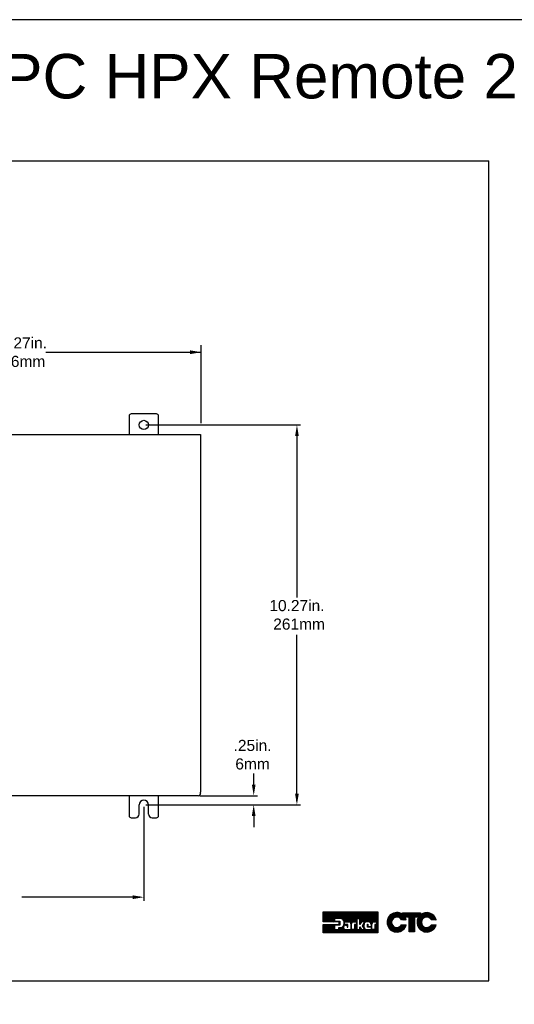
# Model space of a CAD drawing. Extents: x 183.7 to 238, y -64.4 to 9.5.
# Tile 14 of 18: x 197.5 to 210.8, y -17.1 to 9.5. Entities that reach past the tile are written whole.
import ezdxf

# ---------------------------------------------------------------- set-up
doc = ezdxf.new("R2010")
doc.units = 0
doc.header["$LTSCALE"] = 1.87
doc.header["$MEASUREMENT"] = 0
doc.layers.get('0').update_dxf_attribs({"linetype": 'CONTINUOUS'})
for name, color, linetype in [('dim', 5, 'CONTINUOUS'), ('prod', 6, 'CONTINUOUS'), ('UNIT', 7, 'CONTINUOUS')]:
    doc.layers.add(name, color=color, linetype=linetype)
doc.styles.add('Arial', font='ARIAL.TTF', dxfattribs={"height": 0.3})

msp = doc.modelspace()

# ---------------------------------------------------------------- linework, layer by layer
at = {"linetype": 'Continuous'}
for p, q in [((184.489, 5.718), (210.157, 5.718)), ((210.157, -16.442), (210.157, 5.718)), ((184.489, -16.442), (210.157, -16.442))]:
    msp.add_line(p, q, dxfattribs=at)
at = {"layer": 'dim', "linetype": 'Continuous'}
msp.add_line((198.181, 0.546), (202.384, 0.546), dxfattribs=at)
at = {"layer": 'dim'}
for p, q in [((202.384, -1.373), (202.384, 0.735)), ((200.881, -1.419), (205.071, -1.419)), ((204.971, -1.519), (204.971, -6.081)), ((204.971, -11.586), (204.971, -7.09)), ((203.802, -11.139), (203.802, -10.839)), ((202.349, -11.439), (203.902, -11.439)), ((200.881, -11.686), (205.071, -11.686)), ((200.881, -11.686), (203.902, -11.686)), ((200.831, -11.736), (200.831, -14.282)), ((203.802, -11.986), (203.802, -12.286)), ((200.731, -14.182), (197.531, -14.182))]:
    msp.add_line(p, q, dxfattribs=at)
at = {"layer": 'dim', "linetype": 'Continuous'}
msp.add_solid([(202.083, 0.596), (202.083, 0.496), (202.383, 0.546)], dxfattribs=at)
at = {"layer": 'dim'}
for points in [[(204.921, -1.719), (205.021, -1.719), (204.971, -1.419)], [(203.752, -11.139), (203.852, -11.139), (203.802, -11.439)], [(204.921, -11.386), (205.021, -11.386), (204.971, -11.686)], [(203.752, -11.986), (203.852, -11.986), (203.802, -11.686)], [(200.531, -14.132), (200.531, -14.232), (200.831, -14.182)]]:
    msp.add_solid(points, dxfattribs=at)
at = {"layer": 'prod', "flags": 128}
msp.add_lwpolyline([(183.703, -64.355), (237.996, -64.355), (237.996, 9.533), (183.703, 9.533)], close=True, dxfattribs=at)
at = {"layer": 'UNIT', "linetype": 'Continuous'}
for p, q in [((200.431, -1.179), (200.431, -1.674)), ((201.171, -1.119), (200.491, -1.119)), ((201.231, -1.674), (201.231, -1.179)), ((191.083, -1.674), (202.367, -1.674)), ((202.367, -1.674), (202.367, -11.33)), ((202.299, -11.439), (191.148, -11.439)), ((200.431, -11.439), (200.431, -11.974)), ((201.231, -11.974), (201.231, -11.439)), ((202.364, -11.36), (202.364, -11.346)), ((202.366, -11.368), (202.367, -11.37)), ((200.706, -11.934), (200.706, -11.686)), ((200.956, -11.934), (200.956, -11.686)), ((200.491, -12.034), (200.606, -12.034)), ((201.056, -12.034), (201.171, -12.034))]:
    msp.add_line(p, q, dxfattribs=at)
at = {"layer": 'UNIT'}
for p, q in [((205.678, -14.846), (205.945, -14.578)), ((205.678, -14.835), (205.935, -14.578)), ((205.678, -14.825), (205.925, -14.578)), ((205.678, -14.815), (205.915, -14.578)), ((205.678, -14.805), (205.905, -14.578)), ((205.678, -14.795), (205.895, -14.578)), ((205.678, -14.785), (205.885, -14.578)), ((205.678, -14.775), (205.875, -14.578)), ((205.678, -14.765), (205.865, -14.578)), ((205.678, -14.755), (205.855, -14.578)), ((205.678, -14.745), (205.845, -14.578)), ((205.678, -14.735), (205.835, -14.578)), ((205.678, -14.725), (205.825, -14.578)), ((205.678, -14.715), (205.815, -14.578)), ((205.678, -14.705), (205.805, -14.578)), ((205.678, -14.695), (205.795, -14.578)), ((205.678, -14.685), (205.785, -14.578)), ((205.678, -14.675), (205.774, -14.578)), ((205.678, -14.665), (205.764, -14.578)), ((205.678, -14.655), (205.754, -14.578)), ((205.678, -14.645), (205.744, -14.578)), ((205.678, -14.635), (205.734, -14.578)), ((205.678, -14.625), (205.724, -14.578)), ((205.678, -14.615), (205.714, -14.578)), ((205.678, -14.604), (205.704, -14.578)), ((205.678, -14.594), (205.694, -14.578)), ((205.678, -14.584), (205.684, -14.578)), ((205.678, -14.85), (205.678, -14.578)), ((205.678, -14.578), (207.16, -14.578)), ((205.683, -14.85), (205.955, -14.578)), ((205.693, -14.85), (205.965, -14.578)), ((205.703, -14.85), (205.975, -14.578)), ((205.713, -14.85), (205.985, -14.578)), ((205.723, -14.85), (205.995, -14.578)), ((205.733, -14.85), (206.005, -14.578)), ((205.743, -14.85), (206.016, -14.578)), ((205.753, -14.85), (206.026, -14.578)), ((205.763, -14.85), (206.036, -14.578)), ((205.773, -14.85), (206.046, -14.578)), ((205.783, -14.85), (206.056, -14.578)), ((205.793, -14.85), (206.066, -14.578)), ((205.803, -14.85), (206.076, -14.578)), ((205.813, -14.85), (206.086, -14.578)), ((205.823, -14.85), (206.096, -14.578)), ((205.833, -14.85), (206.106, -14.578)), ((205.843, -14.85), (206.116, -14.578)), ((205.854, -14.85), (206.126, -14.578)), ((205.864, -14.85), (206.136, -14.578)), ((205.874, -14.85), (206.146, -14.578)), ((205.884, -14.85), (206.156, -14.578)), ((205.894, -14.85), (206.166, -14.578)), ((205.995, -14.76), (206.176, -14.578)), ((206.005, -14.76), (206.186, -14.578)), ((206.015, -14.76), (206.196, -14.578)), ((206.025, -14.76), (206.206, -14.578)), ((206.035, -14.76), (206.216, -14.578)), ((206.045, -14.76), (206.226, -14.578)), ((206.055, -14.76), (206.236, -14.578)), ((206.065, -14.76), (206.247, -14.578)), ((206.075, -14.76), (206.257, -14.578)), ((206.085, -14.76), (206.267, -14.578)), ((206.095, -14.76), (206.277, -14.578)), ((206.105, -14.76), (206.287, -14.578)), ((206.115, -14.76), (206.297, -14.578)), ((206.125, -14.76), (206.307, -14.578)), ((206.135, -14.76), (206.317, -14.578)), ((206.145, -14.76), (206.327, -14.578)), ((206.154, -14.761), (206.337, -14.578)), ((206.163, -14.762), (206.347, -14.578)), ((206.172, -14.763), (206.357, -14.578)), ((206.179, -14.765), (206.367, -14.578)), ((206.186, -14.769), (206.377, -14.578)), ((206.193, -14.772), (206.387, -14.578)), ((206.2, -14.775), (206.397, -14.578)), ((206.206, -14.779), (206.407, -14.578)), ((206.211, -14.784), (206.417, -14.578)), ((206.216, -14.789), (206.427, -14.578)), ((206.222, -14.793), (206.437, -14.578)), ((206.226, -14.8), (206.447, -14.578)), ((206.23, -14.806), (206.457, -14.578)), ((206.234, -14.812), (206.467, -14.578)), ((206.237, -14.818), (206.477, -14.578)), ((206.24, -14.826), (206.488, -14.578)), ((206.242, -14.834), (206.498, -14.578)), ((206.244, -14.841), (206.508, -14.578)), ((206.247, -14.849), (206.518, -14.578)), ((206.249, -14.857), (206.528, -14.578)), ((206.265, -14.85), (206.538, -14.578)), ((206.275, -14.85), (206.548, -14.578)), ((206.285, -14.85), (206.558, -14.578)), ((206.295, -14.85), (206.568, -14.578)), ((206.305, -14.85), (206.578, -14.578)), ((206.316, -14.85), (206.588, -14.578)), ((206.326, -14.85), (206.598, -14.578)), ((206.336, -14.85), (206.608, -14.578)), ((206.346, -14.85), (206.618, -14.578)), ((206.356, -14.85), (206.628, -14.578)), ((206.366, -14.85), (206.638, -14.578)), ((206.376, -14.85), (206.648, -14.578)), ((206.384, -14.852), (206.658, -14.578)), ((206.393, -14.854), (206.668, -14.578)), ((206.4, -14.856), (206.678, -14.578)), ((206.406, -14.86), (206.688, -14.578)), ((206.412, -14.865), (206.698, -14.578)), ((206.417, -14.87), (206.708, -14.578)), ((206.421, -14.876), (206.719, -14.578)), ((206.425, -14.882), (206.729, -14.578)), ((206.428, -14.889), (206.739, -14.578)), ((206.429, -14.897), (206.749, -14.578)), ((206.482, -14.854), (206.759, -14.578)), ((206.495, -14.852), (206.769, -14.578)), ((206.594, -14.763), (206.779, -14.578)), ((206.604, -14.763), (206.789, -14.578)), ((206.614, -14.763), (206.799, -14.578)), ((206.624, -14.763), (206.809, -14.578)), ((206.634, -14.763), (206.819, -14.578)), ((206.644, -14.763), (206.829, -14.578)), ((206.654, -14.763), (206.839, -14.578)), ((206.664, -14.763), (206.849, -14.578)), ((206.675, -14.763), (206.859, -14.578)), ((206.676, -14.882), (206.98, -14.578)), ((206.676, -14.872), (206.97, -14.578)), ((206.676, -14.862), (206.96, -14.578)), ((206.676, -14.852), (206.95, -14.578)), ((206.676, -14.842), (206.939, -14.578)), ((206.676, -14.832), (206.929, -14.578)), ((206.676, -14.822), (206.919, -14.578)), ((206.676, -14.812), (206.909, -14.578)), ((206.676, -14.802), (206.899, -14.578)), ((206.676, -14.792), (206.889, -14.578)), ((206.676, -14.781), (206.879, -14.578)), ((206.676, -14.771), (206.869, -14.578)), ((206.717, -14.85), (206.99, -14.578)), ((206.727, -14.85), (207, -14.578)), ((206.737, -14.85), (207.01, -14.578)), ((206.747, -14.85), (207.02, -14.578)), ((206.757, -14.85), (207.03, -14.578)), ((206.767, -14.85), (207.04, -14.578)), ((206.777, -14.85), (207.05, -14.578)), ((206.778, -14.89), (207.09, -14.578)), ((206.788, -14.85), (207.06, -14.578)), ((206.794, -14.864), (207.08, -14.578)), ((206.798, -14.85), (207.07, -14.578)), ((206.821, -14.857), (207.1, -14.578)), ((206.836, -14.852), (207.11, -14.578)), ((206.849, -14.849), (207.12, -14.578)), ((206.86, -14.849), (207.13, -14.578)), ((206.87, -14.848), (207.14, -14.578)), ((206.88, -14.848), (207.15, -14.578)), ((206.89, -14.848), (207.16, -14.578)), ((206.9, -14.848), (207.16, -14.588)), ((206.91, -14.849), (207.16, -14.598)), ((206.918, -14.85), (207.16, -14.608)), ((206.927, -14.852), (207.16, -14.618)), ((206.935, -14.854), (207.16, -14.628)), ((207.16, -14.578), (207.16, -15.147)), ((207.411, -14.881), (207.695, -14.598)), ((207.411, -14.875), (207.688, -14.598)), ((207.411, -14.868), (207.681, -14.598)), ((207.411, -14.861), (207.674, -14.598)), ((207.411, -14.855), (207.668, -14.598)), ((207.411, -14.848), (207.661, -14.598)), ((207.411, -14.841), (207.654, -14.598)), ((207.412, -14.834), (207.647, -14.598)), ((207.412, -14.887), (207.7, -14.599)), ((207.413, -14.893), (207.706, -14.6)), ((207.413, -14.826), (207.639, -14.6)), ((207.414, -14.899), (207.712, -14.601)), ((207.414, -14.818), (207.631, -14.601)), ((207.415, -14.904), (207.717, -14.602)), ((207.416, -14.91), (207.723, -14.603)), ((207.416, -14.81), (207.623, -14.603)), ((207.417, -14.802), (207.615, -14.604)), ((207.419, -14.794), (207.606, -14.606)), ((207.422, -14.783), (207.597, -14.609)), ((207.426, -14.773), (207.586, -14.613)), ((207.43, -14.762), (207.575, -14.617)), ((207.433, -14.752), (207.565, -14.621)), ((207.441, -14.737), (207.551, -14.628)), ((207.576, -14.757), (207.729, -14.604)), ((207.602, -14.737), (207.735, -14.605)), ((207.614, -14.732), (207.74, -14.606)), ((207.626, -14.727), (207.745, -14.608)), ((207.636, -14.724), (207.75, -14.609)), ((207.644, -14.722), (207.755, -14.611)), ((207.652, -14.721), (207.76, -14.613)), ((207.661, -14.719), (207.765, -14.615)), ((207.667, -14.719), (207.77, -14.617)), ((207.674, -14.719), (207.775, -14.618)), ((207.68, -14.719), (207.78, -14.62)), ((207.687, -14.72), (207.784, -14.622)), ((207.693, -14.72), (207.789, -14.624)), ((207.699, -14.721), (207.793, -14.627)), ((207.704, -14.722), (207.797, -14.629)), ((207.709, -14.724), (207.801, -14.632)), ((207.714, -14.725), (207.806, -14.634)), ((207.738, -14.735), (207.871, -14.602)), ((207.742, -14.738), (207.878, -14.602)), ((207.747, -14.74), (207.884, -14.602)), ((207.751, -14.742), (207.891, -14.602)), ((207.755, -14.745), (207.898, -14.602)), ((207.759, -14.748), (207.904, -14.602)), ((207.762, -14.751), (207.911, -14.602)), ((207.766, -14.754), (207.918, -14.602)), ((207.769, -14.758), (207.925, -14.602)), ((207.773, -14.761), (207.931, -14.602)), ((207.776, -14.764), (207.938, -14.602)), ((207.78, -14.767), (207.945, -14.602)), ((207.783, -14.771), (207.951, -14.602)), ((207.785, -14.775), (207.958, -14.602)), ((207.788, -14.779), (207.965, -14.602)), ((207.791, -14.783), (207.971, -14.602)), ((207.793, -14.787), (207.978, -14.602)), ((207.796, -14.791), (207.985, -14.602)), ((207.8, -14.794), (207.991, -14.602)), ((207.807, -14.794), (207.998, -14.602)), ((207.813, -14.794), (208.005, -14.602)), ((207.82, -14.794), (208.012, -14.602)), ((207.823, -14.604), (207.824, -14.602)), ((207.823, -14.61), (207.831, -14.602)), ((207.823, -14.644), (207.864, -14.602)), ((207.823, -14.637), (207.858, -14.602)), ((207.823, -14.63), (207.851, -14.602)), ((207.823, -14.624), (207.844, -14.602)), ((207.823, -14.617), (207.838, -14.602)), ((207.823, -14.644), (207.823, -14.602)), ((207.823, -14.602), (208.316, -14.602)), ((207.827, -14.794), (208.018, -14.602)), ((207.901, -14.726), (208.025, -14.602)), ((207.908, -14.726), (208.032, -14.602)), ((207.914, -14.726), (208.038, -14.602)), ((207.921, -14.726), (208.045, -14.602)), ((207.928, -14.726), (208.052, -14.602)), ((207.935, -14.726), (208.058, -14.602)), ((207.941, -14.726), (208.065, -14.602)), ((207.948, -14.726), (208.072, -14.602)), ((207.955, -14.726), (208.079, -14.602)), ((207.961, -14.726), (208.085, -14.602)), ((207.968, -14.726), (208.092, -14.602)), ((207.975, -14.726), (208.099, -14.602)), ((207.981, -14.726), (208.105, -14.602)), ((207.988, -14.726), (208.112, -14.602)), ((207.995, -14.726), (208.119, -14.602)), ((208.002, -14.726), (208.125, -14.602)), ((208.006, -14.869), (208.273, -14.602)), ((208.006, -14.863), (208.266, -14.602)), ((208.006, -14.856), (208.259, -14.602)), ((208.006, -14.849), (208.253, -14.602)), ((208.006, -14.843), (208.246, -14.602)), ((208.006, -14.836), (208.239, -14.602)), ((208.006, -14.829), (208.233, -14.602)), ((208.006, -14.823), (208.226, -14.602)), ((208.006, -14.816), (208.219, -14.602)), ((208.006, -14.809), (208.212, -14.602)), ((208.006, -14.802), (208.206, -14.602)), ((208.006, -14.796), (208.199, -14.602)), ((208.006, -14.789), (208.192, -14.602)), ((208.006, -14.782), (208.186, -14.602)), ((208.006, -14.776), (208.179, -14.602)), ((208.006, -14.769), (208.172, -14.602)), ((208.006, -14.762), (208.166, -14.602)), ((208.006, -14.756), (208.159, -14.602)), ((208.006, -14.749), (208.152, -14.602)), ((208.006, -14.742), (208.145, -14.602)), ((208.006, -14.736), (208.139, -14.602)), ((208.006, -14.729), (208.132, -14.602)), ((208.156, -14.726), (208.279, -14.602)), ((208.162, -14.726), (208.286, -14.602)), ((208.169, -14.726), (208.293, -14.602)), ((208.176, -14.726), (208.299, -14.602)), ((208.182, -14.726), (208.306, -14.602)), ((208.189, -14.726), (208.313, -14.602)), ((208.196, -14.726), (208.316, -14.606)), ((208.202, -14.726), (208.316, -14.613)), ((208.209, -14.726), (208.316, -14.62)), ((208.216, -14.726), (208.316, -14.626)), ((208.218, -14.857), (208.479, -14.597)), ((208.219, -14.87), (208.491, -14.598)), ((208.219, -14.864), (208.485, -14.598)), ((208.219, -14.851), (208.472, -14.598)), ((208.219, -14.843), (208.464, -14.598)), ((208.22, -14.876), (208.497, -14.598)), ((208.22, -14.889), (208.51, -14.599)), ((208.22, -14.883), (208.504, -14.599)), ((208.22, -14.836), (208.457, -14.599)), ((208.221, -14.895), (208.516, -14.6)), ((208.221, -14.828), (208.449, -14.6)), ((208.222, -14.901), (208.522, -14.6)), ((208.222, -14.821), (208.442, -14.601)), ((208.222, -14.726), (208.316, -14.633)), ((208.223, -14.813), (208.434, -14.601)), ((208.223, -14.907), (208.528, -14.602)), ((208.224, -14.912), (208.533, -14.603)), ((208.224, -14.805), (208.425, -14.604)), ((208.227, -14.795), (208.416, -14.606)), ((208.23, -14.786), (208.407, -14.609)), ((208.232, -14.776), (208.398, -14.611)), ((208.235, -14.767), (208.388, -14.614)), ((208.241, -14.754), (208.375, -14.62)), ((208.247, -14.742), (208.363, -14.626)), ((208.254, -14.729), (208.35, -14.632)), ((208.316, -14.602), (208.316, -14.656)), ((208.392, -14.751), (208.538, -14.604)), ((208.414, -14.736), (208.544, -14.606)), ((208.426, -14.73), (208.549, -14.607)), ((208.438, -14.725), (208.555, -14.608)), ((208.446, -14.723), (208.56, -14.61)), ((208.455, -14.722), (208.565, -14.611)), ((208.463, -14.72), (208.57, -14.613)), ((208.471, -14.719), (208.575, -14.615)), ((208.478, -14.719), (208.579, -14.617)), ((208.484, -14.719), (208.584, -14.619)), ((208.49, -14.719), (208.589, -14.621)), ((208.497, -14.72), (208.593, -14.623)), ((208.503, -14.72), (208.598, -14.625)), ((208.508, -14.721), (208.603, -14.627)), ((208.514, -14.723), (208.607, -14.63)), ((208.519, -14.724), (208.611, -14.632)), ((208.524, -14.726), (208.615, -14.635)), ((206.112, -14.85), (205.678, -14.85)), ((205.904, -14.85), (205.989, -14.766)), ((205.914, -14.85), (205.989, -14.776)), ((205.924, -14.85), (205.989, -14.786)), ((205.934, -14.85), (205.989, -14.796)), ((205.944, -14.85), (205.989, -14.806)), ((205.954, -14.85), (205.989, -14.816)), ((205.964, -14.85), (205.989, -14.826)), ((205.974, -14.85), (205.991, -14.834)), ((205.984, -14.85), (206.001, -14.834)), ((205.989, -14.76), (205.989, -14.834)), ((206.148, -14.76), (205.989, -14.76)), ((205.989, -14.834), (206.128, -14.834)), ((205.994, -14.85), (206.011, -14.834)), ((206.004, -14.85), (206.021, -14.834)), ((206.014, -14.85), (206.031, -14.834)), ((206.024, -14.85), (206.041, -14.834)), ((206.034, -14.85), (206.051, -14.834)), ((206.044, -14.85), (206.061, -14.834)), ((206.054, -14.85), (206.071, -14.834)), ((206.064, -14.85), (206.081, -14.834)), ((206.074, -14.85), (206.091, -14.834)), ((206.085, -14.85), (206.101, -14.834)), ((206.095, -14.85), (206.111, -14.834)), ((206.105, -14.85), (206.121, -14.834)), ((206.112, -14.853), (206.128, -14.837)), ((206.112, -14.863), (206.128, -14.847)), ((206.112, -14.917), (206.112, -14.85)), ((206.112, -14.873), (206.128, -14.857)), ((206.112, -14.883), (206.128, -14.867)), ((206.112, -14.893), (206.128, -14.877)), ((206.112, -14.903), (206.128, -14.887)), ((206.112, -14.913), (206.128, -14.898)), ((206.128, -14.834), (206.128, -14.934)), ((206.247, -14.909), (206.256, -14.9)), ((206.249, -14.867), (206.256, -14.86)), ((206.249, -14.876), (206.256, -14.87)), ((206.25, -14.886), (206.256, -14.88)), ((206.25, -14.896), (206.256, -14.89)), ((206.256, -14.918), (206.256, -14.85)), ((206.256, -14.85), (206.376, -14.85)), ((206.431, -14.906), (206.449, -14.887)), ((206.431, -14.916), (206.447, -14.9)), ((206.502, -14.85), (206.58, -14.85)), ((206.506, -14.85), (206.592, -14.765)), ((206.516, -14.85), (206.592, -14.775)), ((206.526, -14.85), (206.592, -14.785)), ((206.536, -14.85), (206.592, -14.795)), ((206.546, -14.85), (206.592, -14.805)), ((206.557, -14.85), (206.592, -14.815)), ((206.567, -14.85), (206.592, -14.825)), ((206.577, -14.85), (206.592, -14.835)), ((206.58, -14.857), (206.592, -14.845)), ((206.58, -14.85), (206.58, -14.918)), ((206.58, -14.867), (206.592, -14.855)), ((206.58, -14.877), (206.592, -14.865)), ((206.58, -14.887), (206.592, -14.875)), ((206.58, -14.897), (206.592, -14.885)), ((206.58, -14.907), (206.592, -14.896)), ((206.592, -14.763), (206.592, -15.058)), ((206.676, -14.763), (206.592, -14.763)), ((206.676, -14.921), (206.676, -14.763)), ((206.713, -14.85), (206.676, -14.921)), ((206.676, -14.892), (206.709, -14.859)), ((206.676, -14.902), (206.697, -14.88)), ((206.802, -14.85), (206.713, -14.85)), ((206.741, -14.952), (206.802, -14.85)), ((206.748, -14.94), (206.787, -14.901)), ((206.763, -14.915), (206.794, -14.884)), ((206.909, -14.848), (206.867, -14.848)), ((206.941, -14.857), (207.16, -14.638)), ((206.947, -14.861), (207.16, -14.648)), ((206.953, -14.865), (207.16, -14.658)), ((206.959, -14.87), (207.16, -14.668)), ((206.963, -14.876), (207.16, -14.678)), ((206.967, -14.882), (207.16, -14.688)), ((206.971, -14.888), (207.16, -14.698)), ((206.974, -14.895), (207.16, -14.709)), ((206.976, -14.903), (207.16, -14.719)), ((206.977, -14.912), (206.998, -14.891)), ((207.034, -14.855), (207.16, -14.729)), ((207.046, -14.853), (207.16, -14.739)), ((207.058, -14.85), (207.128, -14.85)), ((207.059, -14.85), (207.16, -14.749)), ((207.069, -14.85), (207.16, -14.759)), ((207.079, -14.85), (207.16, -14.769)), ((207.08, -14.969), (207.16, -14.889)), ((207.08, -14.979), (207.16, -14.899)), ((207.089, -14.85), (207.16, -14.779)), ((207.099, -14.85), (207.16, -14.789)), ((207.109, -14.85), (207.16, -14.799)), ((207.119, -14.85), (207.16, -14.809)), ((207.128, -14.852), (207.16, -14.819)), ((207.128, -14.862), (207.16, -14.829)), ((207.128, -14.872), (207.16, -14.839)), ((207.128, -14.882), (207.16, -14.849)), ((207.128, -14.85), (207.128, -14.918)), ((207.128, -14.892), (207.16, -14.859)), ((207.128, -14.902), (207.16, -14.869)), ((207.128, -14.912), (207.16, -14.879)), ((207.417, -14.916), (207.574, -14.759)), ((207.418, -14.921), (207.552, -14.788)), ((207.419, -14.927), (207.545, -14.801)), ((207.42, -14.932), (207.539, -14.814)), ((207.422, -14.937), (207.537, -14.822)), ((207.424, -14.942), (207.535, -14.831)), ((207.426, -14.947), (207.533, -14.84)), ((207.428, -14.952), (207.532, -14.847)), ((207.43, -14.957), (207.532, -14.854)), ((207.431, -14.962), (207.532, -14.861)), ((207.433, -14.967), (207.532, -14.868)), ((207.435, -14.971), (207.532, -14.874)), ((207.437, -14.976), (207.533, -14.88)), ((207.44, -14.98), (207.534, -14.885)), ((207.442, -14.984), (207.536, -14.891)), ((207.445, -14.988), (207.537, -14.896)), ((207.45, -14.722), (207.535, -14.637)), ((207.465, -14.7), (207.514, -14.651)), ((207.72, -14.727), (207.81, -14.637)), ((207.725, -14.728), (207.814, -14.639)), ((207.729, -14.73), (207.818, -14.642)), ((207.734, -14.733), (207.823, -14.644)), ((207.927, -14.794), (207.798, -14.794)), ((207.834, -14.794), (207.9, -14.728)), ((207.84, -14.794), (207.902, -14.732)), ((207.847, -14.794), (207.904, -14.736)), ((207.854, -14.794), (207.907, -14.741)), ((207.86, -14.794), (207.909, -14.745)), ((207.867, -14.794), (207.911, -14.75)), ((207.874, -14.794), (207.913, -14.754)), ((207.88, -14.794), (207.915, -14.759)), ((207.887, -14.794), (207.917, -14.764)), ((207.894, -14.794), (207.919, -14.768)), ((208.006, -14.726), (207.899, -14.726)), ((207.901, -14.794), (207.921, -14.773)), ((207.907, -14.794), (207.922, -14.779)), ((207.914, -14.794), (207.924, -14.784)), ((207.921, -14.794), (207.926, -14.789)), ((208.006, -15.117), (208.006, -14.726)), ((208.006, -14.876), (208.149, -14.733)), ((208.006, -14.883), (208.149, -14.739)), ((208.006, -14.89), (208.149, -14.746)), ((208.006, -14.896), (208.149, -14.753)), ((208.006, -14.903), (208.149, -14.759)), ((208.006, -14.91), (208.149, -14.766)), ((208.006, -14.916), (208.149, -14.773)), ((208.006, -14.923), (208.149, -14.779)), ((208.006, -14.93), (208.149, -14.786)), ((208.006, -14.936), (208.149, -14.793)), ((208.006, -14.943), (208.149, -14.8)), ((208.006, -14.95), (208.149, -14.806)), ((208.006, -14.956), (208.149, -14.813)), ((208.006, -14.963), (208.149, -14.82)), ((208.006, -14.97), (208.149, -14.826)), ((208.006, -14.977), (208.149, -14.833)), ((208.006, -14.983), (208.149, -14.84)), ((208.006, -14.99), (208.149, -14.846)), ((208.006, -14.997), (208.149, -14.853)), ((208.006, -15.003), (208.149, -14.86)), ((208.006, -15.01), (208.149, -14.866)), ((208.006, -15.017), (208.149, -14.873)), ((208.006, -15.023), (208.149, -14.88)), ((208.006, -15.03), (208.149, -14.887)), ((208.006, -15.037), (208.149, -14.893)), ((208.006, -15.043), (208.149, -14.9)), ((208.149, -14.726), (208.149, -15.117)), ((208.255, -14.726), (208.149, -14.726)), ((208.225, -14.917), (208.372, -14.771)), ((208.227, -14.923), (208.358, -14.792)), ((208.228, -14.928), (208.351, -14.805)), ((208.229, -14.726), (208.316, -14.64)), ((208.229, -14.934), (208.347, -14.816)), ((208.231, -14.939), (208.345, -14.825)), ((208.232, -14.944), (208.343, -14.834)), ((208.234, -14.949), (208.341, -14.842)), ((208.236, -14.726), (208.316, -14.647)), ((208.236, -14.953), (208.34, -14.849)), ((208.238, -14.958), (208.34, -14.856)), ((208.24, -14.963), (208.34, -14.863)), ((208.242, -14.968), (208.34, -14.869)), ((208.243, -14.726), (208.316, -14.653)), ((208.244, -14.972), (208.34, -14.876)), ((208.246, -14.977), (208.342, -14.882)), ((208.248, -14.982), (208.343, -14.887)), ((208.249, -14.726), (208.329, -14.647)), ((208.251, -14.986), (208.344, -14.892)), ((208.253, -14.99), (208.345, -14.898)), ((208.529, -14.727), (208.619, -14.637)), ((208.535, -14.729), (208.623, -14.64)), ((208.539, -14.731), (208.627, -14.643)), ((208.543, -14.734), (208.631, -14.645)), ((208.548, -14.736), (208.636, -14.648)), ((208.552, -14.738), (208.64, -14.65)), ((208.556, -14.741), (208.643, -14.654)), ((208.56, -14.743), (208.647, -14.657)), ((208.565, -14.746), (208.65, -14.66)), ((208.568, -14.749), (208.654, -14.663)), ((208.572, -14.752), (208.657, -14.666)), ((208.575, -14.755), (208.661, -14.669)), ((208.579, -14.758), (208.664, -14.673)), ((208.582, -14.762), (208.668, -14.676)), ((208.586, -14.765), (208.671, -14.679)), ((208.589, -14.768), (208.675, -14.683)), ((208.591, -14.772), (208.678, -14.686)), ((208.594, -14.776), (208.68, -14.69)), ((208.597, -14.78), (208.683, -14.694)), ((208.6, -14.784), (208.686, -14.697)), ((208.602, -14.788), (208.689, -14.701)), ((208.605, -14.792), (208.692, -14.705)), ((208.735, -14.794), (208.606, -14.794)), ((208.61, -14.794), (208.695, -14.709)), ((208.617, -14.794), (208.698, -14.712)), ((208.624, -14.794), (208.701, -14.716)), ((208.63, -14.794), (208.703, -14.721)), ((208.637, -14.794), (208.706, -14.725)), ((208.644, -14.794), (208.708, -14.729)), ((208.65, -14.794), (208.71, -14.734)), ((208.657, -14.794), (208.713, -14.738)), ((208.664, -14.794), (208.715, -14.742)), ((208.67, -14.794), (208.718, -14.747)), ((208.677, -14.794), (208.72, -14.751)), ((208.684, -14.794), (208.722, -14.756)), ((208.691, -14.794), (208.724, -14.761)), ((208.697, -14.794), (208.725, -14.766)), ((208.704, -14.794), (208.727, -14.771)), ((208.711, -14.794), (208.729, -14.775)), ((208.717, -14.794), (208.731, -14.78)), ((208.724, -14.794), (208.732, -14.785)), ((208.731, -14.794), (208.734, -14.79)), ((205.678, -15.147), (205.908, -14.917)), ((205.678, -15.137), (205.898, -14.917)), ((205.678, -15.127), (205.888, -14.917)), ((205.678, -15.117), (205.878, -14.917)), ((205.678, -15.107), (205.868, -14.917)), ((205.678, -15.097), (205.858, -14.917)), ((205.678, -15.087), (205.848, -14.917)), ((205.678, -15.077), (205.838, -14.917)), ((205.678, -15.066), (205.828, -14.917)), ((205.678, -15.056), (205.818, -14.917)), ((205.678, -15.046), (205.807, -14.917)), ((205.678, -15.036), (205.797, -14.917)), ((205.678, -15.026), (205.787, -14.917)), ((205.678, -15.016), (205.777, -14.917)), ((205.678, -15.006), (205.767, -14.917)), ((205.678, -14.996), (205.757, -14.917)), ((205.678, -14.986), (205.747, -14.917)), ((205.678, -14.976), (205.737, -14.917)), ((205.678, -14.966), (205.727, -14.917)), ((205.678, -14.956), (205.717, -14.917)), ((205.678, -14.946), (205.707, -14.917)), ((205.678, -14.936), (205.697, -14.917)), ((205.678, -14.926), (205.687, -14.917)), ((205.678, -15.147), (205.678, -14.917)), ((205.678, -14.917), (206.112, -14.917)), ((207.16, -15.147), (205.678, -15.147)), ((205.688, -15.147), (205.918, -14.917)), ((205.698, -15.147), (205.928, -14.917)), ((205.708, -15.147), (205.938, -14.917)), ((205.718, -15.147), (205.948, -14.917)), ((205.728, -15.147), (205.958, -14.917)), ((205.738, -15.147), (205.968, -14.917)), ((205.748, -15.147), (205.978, -14.917)), ((205.758, -15.147), (205.988, -14.917)), ((205.768, -15.147), (205.998, -14.917)), ((205.778, -15.147), (205.989, -14.936)), ((205.788, -15.147), (205.989, -14.946)), ((205.798, -15.147), (205.989, -14.956)), ((205.808, -15.147), (205.989, -14.966)), ((205.818, -15.147), (205.989, -14.976)), ((205.829, -15.147), (205.989, -14.986)), ((205.839, -15.147), (205.989, -14.997)), ((205.849, -15.147), (205.989, -15.007)), ((205.859, -15.147), (205.989, -15.017)), ((205.869, -15.147), (205.989, -15.027)), ((205.879, -15.147), (205.989, -15.037)), ((205.889, -15.147), (205.989, -15.047)), ((205.899, -15.147), (205.989, -15.057)), ((205.909, -15.147), (205.998, -15.058)), ((205.919, -15.147), (206.008, -15.058)), ((205.929, -15.147), (206.018, -15.058)), ((205.939, -15.147), (206.028, -15.058)), ((205.949, -15.147), (206.038, -15.058)), ((205.959, -15.147), (206.048, -15.058)), ((205.969, -15.147), (206.058, -15.058)), ((205.979, -15.147), (206.068, -15.058)), ((205.989, -14.934), (205.989, -15.058)), ((206.128, -14.934), (205.989, -14.934)), ((205.989, -15.147), (206.078, -15.058)), ((205.989, -15.058), (206.102, -15.058)), ((205.991, -14.934), (206.008, -14.917)), ((205.999, -15.147), (206.088, -15.058)), ((206.001, -14.934), (206.018, -14.917)), ((206.009, -15.147), (206.098, -15.058)), ((206.011, -14.934), (206.028, -14.917)), ((206.019, -15.147), (206.166, -15)), ((206.021, -14.934), (206.038, -14.917)), ((206.029, -15.147), (206.179, -14.997)), ((206.031, -14.934), (206.048, -14.917)), ((206.039, -15.147), (206.202, -14.984)), ((206.041, -14.934), (206.059, -14.917)), ((206.049, -15.147), (206.278, -14.918)), ((206.051, -14.934), (206.069, -14.917)), ((206.06, -15.147), (206.237, -14.969)), ((206.061, -14.934), (206.079, -14.917)), ((206.07, -15.147), (206.231, -14.985)), ((206.071, -14.934), (206.089, -14.917)), ((206.08, -15.147), (206.231, -14.996)), ((206.081, -14.934), (206.099, -14.917)), ((206.09, -15.147), (206.23, -15.006)), ((206.091, -14.934), (206.109, -14.917)), ((206.1, -15.147), (206.233, -15.013)), ((206.101, -14.934), (206.128, -14.908)), ((206.102, -15.054), (206.153, -15.003)), ((206.102, -15.044), (206.142, -15.004)), ((206.102, -15.034), (206.131, -15.004)), ((206.102, -15.024), (206.121, -15.004)), ((206.102, -15.014), (206.111, -15.004)), ((206.102, -15.058), (206.102, -15.004)), ((206.102, -15.004), (206.138, -15.004)), ((206.11, -15.147), (206.236, -15.02)), ((206.111, -14.934), (206.128, -14.918)), ((206.12, -15.147), (206.238, -15.028)), ((206.121, -14.934), (206.128, -14.928)), ((206.13, -15.147), (206.243, -15.033)), ((206.138, -15.004), (206.15, -15.003)), ((206.14, -15.147), (206.248, -15.038)), ((206.15, -15.147), (206.253, -15.043)), ((206.16, -15.147), (206.259, -15.048)), ((206.17, -15.147), (206.266, -15.051)), ((206.18, -15.147), (206.273, -15.054)), ((206.19, -15.147), (206.28, -15.057)), ((206.2, -15.147), (206.29, -15.057)), ((206.21, -15.147), (206.3, -15.057)), ((206.22, -15.147), (206.31, -15.057)), ((206.229, -14.957), (206.267, -14.918)), ((206.23, -15.147), (206.32, -15.057)), ((206.24, -14.935), (206.257, -14.918)), ((206.24, -15.147), (206.33, -15.057)), ((206.244, -14.922), (206.256, -14.91)), ((206.25, -15.147), (206.34, -15.057)), ((206.345, -14.918), (206.256, -14.918)), ((206.26, -15.147), (206.35, -15.057)), ((206.266, -14.94), (206.288, -14.918)), ((206.27, -15.147), (206.36, -15.057)), ((206.279, -14.937), (206.298, -14.918)), ((206.28, -15.147), (206.37, -15.057)), ((206.281, -15.057), (206.431, -15.057)), ((206.291, -14.934), (206.33, -14.934)), ((206.291, -15.147), (206.38, -15.057)), ((206.292, -14.934), (206.308, -14.918)), ((206.301, -15.147), (206.39, -15.057)), ((206.302, -14.934), (206.318, -14.918)), ((206.311, -15.147), (206.4, -15.057)), ((206.312, -14.934), (206.328, -14.918)), ((206.321, -15.147), (206.41, -15.057)), ((206.322, -14.934), (206.338, -14.918)), ((206.33, -14.936), (206.345, -14.921)), ((206.33, -14.946), (206.345, -14.931)), ((206.33, -14.934), (206.33, -14.994)), ((206.33, -14.956), (206.345, -14.941)), ((206.33, -14.966), (206.345, -14.951)), ((206.33, -14.976), (206.345, -14.962)), ((206.33, -14.986), (206.345, -14.972)), ((206.33, -14.994), (206.345, -14.994)), ((206.331, -15.147), (206.42, -15.057)), ((206.332, -14.994), (206.345, -14.982)), ((206.341, -15.147), (206.43, -15.057)), ((206.342, -14.994), (206.345, -14.992)), ((206.345, -14.994), (206.345, -14.918)), ((206.351, -15.147), (206.446, -15.052)), ((206.361, -15.147), (206.45, -15.058)), ((206.371, -15.147), (206.46, -15.058)), ((206.381, -15.147), (206.47, -15.058)), ((206.391, -15.147), (206.48, -15.058)), ((206.401, -15.147), (206.49, -15.058)), ((206.411, -15.147), (206.5, -15.058)), ((206.421, -15.147), (206.51, -15.058)), ((206.431, -14.905), (206.431, -15.057)), ((206.431, -14.926), (206.446, -14.911)), ((206.431, -14.936), (206.446, -14.921)), ((206.431, -14.946), (206.446, -14.931)), ((206.431, -14.956), (206.446, -14.941)), ((206.431, -14.966), (206.446, -14.951)), ((206.431, -14.976), (206.446, -14.961)), ((206.431, -14.986), (206.446, -14.971)), ((206.431, -14.996), (206.446, -14.981)), ((206.431, -15.006), (206.446, -14.991)), ((206.431, -15.016), (206.446, -15.001)), ((206.431, -15.026), (206.446, -15.011)), ((206.431, -15.036), (206.446, -15.022)), ((206.431, -15.046), (206.446, -15.032)), ((206.431, -15.056), (206.446, -15.042)), ((206.431, -15.147), (206.52, -15.058)), ((206.441, -15.147), (206.53, -15.058)), ((206.446, -15.058), (206.446, -14.906)), ((206.532, -15.058), (206.446, -15.058)), ((206.451, -15.147), (206.592, -15.006)), ((206.461, -15.147), (206.592, -15.016)), ((206.471, -15.147), (206.592, -15.026)), ((206.481, -15.147), (206.592, -15.036)), ((206.491, -15.147), (206.592, -15.046)), ((206.501, -15.147), (206.592, -15.056)), ((206.511, -15.147), (206.6, -15.058)), ((206.521, -15.147), (206.61, -15.058)), ((206.532, -14.976), (206.592, -14.916)), ((206.532, -14.926), (206.539, -14.918)), ((206.532, -14.956), (206.569, -14.918)), ((206.532, -14.936), (206.549, -14.918)), ((206.532, -14.966), (206.579, -14.918)), ((206.532, -14.946), (206.559, -14.918)), ((206.532, -14.918), (206.532, -15.058)), ((206.58, -14.918), (206.532, -14.918)), ((206.532, -14.986), (206.592, -14.926)), ((206.532, -14.996), (206.592, -14.936)), ((206.532, -15.006), (206.592, -14.946)), ((206.532, -15.016), (206.592, -14.956)), ((206.532, -15.026), (206.592, -14.966)), ((206.532, -15.036), (206.592, -14.976)), ((206.532, -15.046), (206.592, -14.986)), ((206.532, -15.056), (206.592, -14.996)), ((206.532, -15.147), (206.62, -15.058)), ((206.542, -15.147), (206.63, -15.058)), ((206.552, -15.147), (206.64, -15.058)), ((206.562, -15.147), (206.651, -15.058)), ((206.572, -15.147), (206.661, -15.058)), ((206.58, -14.917), (206.592, -14.906)), ((206.582, -15.147), (206.671, -15.058)), ((206.592, -15.147), (206.702, -15.036)), ((206.592, -15.058), (206.676, -15.058)), ((206.602, -15.147), (206.706, -15.043)), ((206.612, -15.147), (206.709, -15.049)), ((206.622, -15.147), (206.712, -15.056)), ((206.632, -15.147), (206.721, -15.058)), ((206.642, -15.147), (206.731, -15.058)), ((206.652, -15.147), (206.741, -15.058)), ((206.662, -15.147), (206.751, -15.058)), ((206.672, -15.147), (206.761, -15.058)), ((206.676, -14.912), (206.686, -14.902)), ((206.676, -15.058), (206.676, -14.985)), ((206.676, -14.985), (206.713, -15.058)), ((206.676, -14.992), (206.678, -14.99)), ((206.676, -15.002), (206.682, -14.996)), ((206.676, -15.012), (206.685, -15.003)), ((206.676, -15.023), (206.688, -15.01)), ((206.676, -15.033), (206.692, -15.016)), ((206.676, -15.043), (206.695, -15.023)), ((206.676, -15.053), (206.699, -15.03)), ((206.682, -15.147), (206.771, -15.058)), ((206.692, -15.147), (206.781, -15.058)), ((206.702, -15.147), (206.791, -15.058)), ((206.712, -15.147), (206.801, -15.058)), ((206.713, -15.058), (206.807, -15.058)), ((206.722, -15.147), (206.822, -15.047)), ((206.732, -15.147), (206.828, -15.051)), ((206.807, -15.058), (206.741, -14.952)), ((206.742, -15.147), (206.836, -15.053)), ((206.743, -14.955), (206.785, -14.913)), ((206.747, -14.961), (206.784, -14.924)), ((206.751, -14.968), (206.784, -14.934)), ((206.752, -15.147), (206.844, -15.055)), ((206.754, -14.974), (206.784, -14.944)), ((206.758, -14.98), (206.784, -14.954)), ((206.762, -14.986), (206.784, -14.964)), ((206.763, -15.147), (206.852, -15.057)), ((206.766, -14.992), (206.784, -14.974)), ((206.77, -14.999), (206.784, -14.984)), ((206.773, -15.147), (206.861, -15.058)), ((206.774, -15.005), (206.786, -14.993)), ((206.778, -15.011), (206.788, -15.001)), ((206.782, -15.017), (206.789, -15.009)), ((206.783, -15.147), (206.871, -15.058)), ((206.784, -14.917), (206.784, -14.984)), ((206.785, -15.023), (206.793, -15.016)), ((206.789, -15.029), (206.797, -15.022)), ((206.793, -15.036), (206.801, -15.028)), ((206.793, -15.147), (206.881, -15.058)), ((206.797, -15.042), (206.805, -15.034)), ((206.801, -15.048), (206.81, -15.039)), ((206.803, -15.147), (206.892, -15.058)), ((206.805, -15.054), (206.816, -15.043)), ((206.813, -15.147), (206.902, -15.058)), ((206.823, -15.147), (206.912, -15.058)), ((206.833, -15.147), (206.922, -15.058)), ((206.843, -15.147), (206.932, -15.058)), ((206.853, -15.147), (206.942, -15.058)), ((206.858, -15.058), (206.979, -15.058)), ((206.863, -15.147), (206.952, -15.058)), ((206.873, -15.147), (206.962, -15.058)), ((206.877, -14.922), (206.885, -14.914)), ((206.877, -14.988), (206.877, -14.914)), ((206.877, -14.914), (206.891, -14.914)), ((206.877, -14.932), (206.891, -14.918)), ((206.877, -14.942), (206.891, -14.928)), ((206.877, -14.952), (206.891, -14.938)), ((206.877, -14.962), (206.891, -14.948)), ((206.877, -14.972), (206.891, -14.958)), ((206.877, -14.982), (206.891, -14.968)), ((206.979, -14.988), (206.877, -14.988)), ((206.881, -14.988), (206.891, -14.978)), ((206.883, -15.147), (206.972, -15.058)), ((206.891, -14.914), (206.891, -14.978)), ((206.891, -14.988), (206.901, -14.978)), ((206.891, -14.978), (206.979, -14.978)), ((206.893, -15.147), (206.994, -15.046)), ((206.901, -14.988), (206.911, -14.978)), ((206.903, -15.147), (206.994, -15.056)), ((206.911, -14.988), (206.921, -14.978)), ((206.913, -15.147), (207.002, -15.058)), ((206.921, -14.988), (206.931, -14.978)), ((206.923, -15.147), (207.012, -15.058)), ((206.932, -14.988), (206.941, -14.978)), ((206.933, -15.147), (207.022, -15.058)), ((206.942, -14.988), (206.951, -14.978)), ((206.943, -15.147), (207.032, -15.058)), ((206.952, -14.988), (206.961, -14.978)), ((206.953, -15.147), (207.042, -15.058)), ((206.962, -14.988), (206.972, -14.978)), ((206.963, -15.147), (207.052, -15.058)), ((206.972, -14.988), (206.994, -14.966)), ((206.973, -15.147), (207.062, -15.058)), ((206.979, -14.92), (206.996, -14.903)), ((206.979, -14.93), (206.994, -14.916)), ((206.979, -14.918), (206.979, -14.978)), ((206.979, -14.94), (206.994, -14.926)), ((206.979, -14.95), (206.994, -14.936)), ((206.979, -14.96), (206.994, -14.946)), ((206.979, -14.971), (206.994, -14.956)), ((206.979, -14.991), (206.994, -14.976)), ((206.979, -15.001), (206.994, -14.986)), ((206.979, -14.988), (206.979, -15.058)), ((206.979, -15.011), (206.994, -14.996)), ((206.979, -15.021), (206.994, -15.006)), ((206.979, -15.031), (206.994, -15.016)), ((206.979, -15.041), (206.994, -15.026)), ((206.979, -15.051), (206.994, -15.036)), ((206.983, -15.147), (207.072, -15.058)), ((206.994, -15.058), (206.994, -14.914)), ((206.994, -15.147), (207.16, -14.98)), ((207.08, -15.058), (206.994, -15.058)), ((207.004, -15.147), (207.16, -14.99)), ((207.014, -15.147), (207.16, -15)), ((207.024, -15.147), (207.16, -15.01)), ((207.034, -15.147), (207.16, -15.02)), ((207.044, -15.147), (207.16, -15.03)), ((207.054, -15.147), (207.16, -15.04)), ((207.064, -15.147), (207.16, -15.05)), ((207.074, -15.147), (207.16, -15.06)), ((207.08, -14.989), (207.16, -14.909)), ((207.08, -14.919), (207.081, -14.918)), ((207.08, -14.929), (207.091, -14.918)), ((207.08, -14.959), (207.121, -14.918)), ((207.08, -14.949), (207.111, -14.918)), ((207.08, -14.939), (207.101, -14.918)), ((207.08, -14.918), (207.08, -15.058)), ((207.128, -14.918), (207.08, -14.918)), ((207.08, -14.999), (207.16, -14.919)), ((207.08, -15.009), (207.16, -14.929)), ((207.08, -15.019), (207.16, -14.94)), ((207.08, -15.03), (207.16, -14.95)), ((207.08, -15.04), (207.16, -14.96)), ((207.08, -15.05), (207.16, -14.97)), ((207.084, -15.147), (207.16, -15.07)), ((207.094, -15.147), (207.16, -15.08)), ((207.104, -15.147), (207.16, -15.09)), ((207.114, -15.147), (207.16, -15.1)), ((207.124, -15.147), (207.16, -15.11)), ((207.134, -15.147), (207.16, -15.12)), ((207.144, -15.147), (207.16, -15.13)), ((207.154, -15.147), (207.16, -15.14)), ((207.447, -14.993), (207.538, -14.902)), ((207.45, -14.997), (207.539, -14.907)), ((207.452, -15.001), (207.542, -14.912)), ((207.455, -15.005), (207.544, -14.916)), ((207.457, -15.01), (207.546, -14.921)), ((207.46, -15.013), (207.548, -14.925)), ((207.463, -15.017), (207.55, -14.93)), ((207.466, -15.021), (207.553, -14.934)), ((207.469, -15.024), (207.555, -14.938)), ((207.472, -15.028), (207.558, -14.942)), ((207.475, -15.032), (207.561, -14.946)), ((207.478, -15.035), (207.564, -14.949)), ((207.481, -15.039), (207.567, -14.953)), ((207.484, -15.042), (207.57, -14.957)), ((207.487, -15.046), (207.573, -14.96)), ((207.491, -15.049), (207.577, -14.964)), ((207.495, -15.052), (207.581, -14.966)), ((207.498, -15.055), (207.584, -14.969)), ((207.502, -15.058), (207.588, -14.972)), ((207.506, -15.061), (207.592, -14.975)), ((207.509, -15.064), (207.596, -14.978)), ((207.513, -15.067), (207.6, -14.981)), ((207.517, -15.07), (207.604, -14.983)), ((207.52, -15.073), (207.609, -14.985)), ((207.524, -15.076), (207.613, -14.987)), ((207.528, -15.079), (207.618, -14.989)), ((207.533, -15.081), (207.623, -14.991)), ((207.537, -15.084), (207.627, -14.993)), ((207.541, -15.086), (207.632, -14.995)), ((207.545, -15.089), (207.638, -14.996)), ((207.55, -15.091), (207.643, -14.997)), ((207.554, -15.093), (207.649, -14.998)), ((207.558, -15.096), (207.655, -15)), ((207.562, -15.098), (207.66, -15.001)), ((207.567, -15.1), (207.667, -15.001)), ((207.572, -15.102), (207.674, -15.001)), ((207.577, -15.104), (207.681, -15)), ((207.582, -15.105), (207.688, -15)), ((207.587, -15.107), (207.695, -15)), ((207.592, -15.109), (207.704, -14.997)), ((207.597, -15.111), (207.713, -14.995)), ((207.602, -15.112), (207.722, -14.992)), ((207.607, -15.114), (207.735, -14.986)), ((207.613, -15.115), (207.75, -14.978)), ((207.618, -15.116), (207.808, -14.926)), ((207.624, -15.117), (207.815, -14.926)), ((207.63, -15.118), (207.822, -14.926)), ((207.635, -15.119), (207.829, -14.926)), ((207.641, -15.12), (207.835, -14.926)), ((207.647, -15.121), (207.842, -14.926)), ((207.653, -15.122), (207.849, -14.926)), ((207.66, -15.122), (207.855, -14.926)), ((207.666, -15.122), (207.862, -14.926)), ((207.673, -15.122), (207.869, -14.926)), ((207.68, -15.122), (207.875, -14.926)), ((207.687, -15.122), (207.882, -14.926)), ((207.693, -15.122), (207.889, -14.926)), ((207.701, -15.121), (207.895, -14.926)), ((207.709, -15.119), (207.902, -14.926)), ((207.717, -15.118), (207.909, -14.926)), ((207.725, -15.116), (207.916, -14.926)), ((207.733, -15.115), (207.922, -14.926)), ((207.742, -15.113), (207.926, -14.929)), ((207.752, -15.11), (207.922, -14.939)), ((207.763, -15.106), (207.919, -14.95)), ((207.773, -15.102), (207.915, -14.96)), ((207.784, -15.098), (207.911, -14.971)), ((207.79, -14.938), (207.802, -14.926)), ((207.798, -14.926), (207.927, -14.926)), ((207.799, -15.089), (207.902, -14.986)), ((207.815, -15.08), (207.893, -15.002)), ((207.843, -15.059), (207.872, -15.03)), ((208.006, -15.05), (208.149, -14.907)), ((208.006, -15.057), (208.149, -14.913)), ((208.006, -15.064), (208.149, -14.92)), ((208.006, -15.07), (208.149, -14.927)), ((208.006, -15.077), (208.149, -14.933)), ((208.006, -15.084), (208.149, -14.94)), ((208.006, -15.09), (208.149, -14.947)), ((208.006, -15.097), (208.149, -14.954)), ((208.006, -15.104), (208.149, -14.96)), ((208.006, -15.11), (208.149, -14.967)), ((208.006, -15.117), (208.149, -14.974)), ((208.149, -15.117), (208.006, -15.117)), ((208.012, -15.117), (208.149, -14.98)), ((208.019, -15.117), (208.149, -14.987)), ((208.025, -15.117), (208.149, -14.994)), ((208.032, -15.117), (208.149, -15)), ((208.039, -15.117), (208.149, -15.007)), ((208.046, -15.117), (208.149, -15.014)), ((208.052, -15.117), (208.149, -15.02)), ((208.059, -15.117), (208.149, -15.027)), ((208.066, -15.117), (208.149, -15.034)), ((208.072, -15.117), (208.149, -15.041)), ((208.079, -15.117), (208.149, -15.047)), ((208.086, -15.117), (208.149, -15.054)), ((208.092, -15.117), (208.149, -15.061)), ((208.099, -15.117), (208.149, -15.067)), ((208.106, -15.117), (208.149, -15.074)), ((208.113, -15.117), (208.149, -15.081)), ((208.119, -15.117), (208.149, -15.087)), ((208.126, -15.117), (208.149, -15.094)), ((208.133, -15.117), (208.149, -15.101)), ((208.139, -15.117), (208.149, -15.108)), ((208.146, -15.117), (208.149, -15.114)), ((208.256, -14.994), (208.347, -14.903)), ((208.259, -14.998), (208.348, -14.909)), ((208.261, -15.002), (208.35, -14.913)), ((208.264, -15.006), (208.353, -14.918)), ((208.266, -15.01), (208.355, -14.922)), ((208.269, -15.014), (208.357, -14.926)), ((208.272, -15.018), (208.359, -14.931)), ((208.275, -15.022), (208.361, -14.935)), ((208.278, -15.026), (208.364, -14.939)), ((208.281, -15.029), (208.367, -14.943)), ((208.284, -15.033), (208.37, -14.947)), ((208.287, -15.036), (208.373, -14.95)), ((208.291, -15.04), (208.376, -14.954)), ((208.294, -15.043), (208.379, -14.958)), ((208.297, -15.047), (208.382, -14.961)), ((208.3, -15.05), (208.386, -14.964)), ((208.304, -15.054), (208.39, -14.967)), ((208.307, -15.057), (208.394, -14.97)), ((208.311, -15.06), (208.397, -14.973)), ((208.315, -15.062), (208.401, -14.976)), ((208.319, -15.065), (208.405, -14.979)), ((208.322, -15.068), (208.409, -14.982)), ((208.326, -15.071), (208.413, -14.984)), ((208.33, -15.074), (208.418, -14.986)), ((208.334, -15.077), (208.423, -14.988)), ((208.338, -15.08), (208.427, -14.99)), ((208.342, -15.082), (208.432, -14.992)), ((208.346, -15.085), (208.437, -14.994)), ((208.35, -15.087), (208.442, -14.996)), ((208.355, -15.089), (208.447, -14.997)), ((208.359, -15.092), (208.453, -14.998)), ((208.364, -15.094), (208.459, -14.999)), ((208.368, -15.096), (208.464, -15)), ((208.372, -15.099), (208.47, -15.001)), ((208.377, -15.101), (208.477, -15.001)), ((208.381, -15.103), (208.484, -15.001)), ((208.386, -15.105), (208.491, -15)), ((208.392, -15.106), (208.498, -15)), ((208.397, -15.108), (208.505, -14.999)), ((208.402, -15.109), (208.515, -14.997)), ((208.407, -15.111), (208.524, -14.994)), ((208.412, -15.113), (208.533, -14.991)), ((208.417, -15.114), (208.547, -14.984)), ((208.422, -15.116), (208.562, -14.976)), ((208.428, -15.117), (208.619, -14.926)), ((208.434, -15.118), (208.625, -14.926)), ((208.44, -15.118), (208.632, -14.926)), ((208.445, -15.119), (208.639, -14.926)), ((208.451, -15.12), (208.645, -14.926)), ((208.457, -15.121), (208.652, -14.926)), ((208.463, -15.122), (208.659, -14.926)), ((208.469, -15.122), (208.665, -14.926)), ((208.476, -15.122), (208.672, -14.926)), ((208.483, -15.122), (208.679, -14.926)), ((208.49, -15.122), (208.686, -14.926)), ((208.497, -15.121), (208.692, -14.926)), ((208.504, -15.121), (208.699, -14.926)), ((208.511, -15.121), (208.706, -14.926)), ((208.519, -15.119), (208.712, -14.926)), ((208.527, -15.118), (208.719, -14.926)), ((208.536, -15.116), (208.726, -14.926)), ((208.544, -15.114), (208.732, -14.926)), ((208.553, -15.112), (208.733, -14.932)), ((208.563, -15.109), (208.73, -14.942)), ((208.574, -15.105), (208.726, -14.953)), ((208.585, -15.1), (208.722, -14.963)), ((208.594, -14.944), (208.612, -14.926)), ((208.596, -15.096), (208.716, -14.976)), ((208.606, -14.926), (208.735, -14.926)), ((208.612, -15.087), (208.708, -14.991)), ((208.629, -15.076), (208.699, -15.006)), ((208.667, -15.045), (208.672, -15.04))]:
    msp.add_line(p, q, dxfattribs=at)
at = {"layer": 'UNIT', "linetype": 'Continuous'}
msp.add_lwpolyline([(202.364, -11.36), (202.364, -11.363), (202.365, -11.366), (202.366, -11.368)], dxfattribs=at)
msp.add_circle((200.831, -1.419), 0.125, dxfattribs=at)
for centre, radius, start, end in [((200.491, -1.179), 0.06, 90, 180), ((201.171, -1.179), 0.06, 0, 90), ((202.299, -11.371), 0.068, 270, 0.8938), ((200.831, -11.686), 0.125, 0, 180), ((200.606, -11.934), 0.1, 270, 0), ((201.056, -11.934), 0.1, 180, 270), ((200.491, -11.974), 0.06, 180, 270), ((201.171, -11.974), 0.06, 270, 0)]:
    msp.add_arc(centre, radius, start, end, dxfattribs=at)
at = {"layer": 'UNIT'}
for centre, radius, start, end in [((207.673, -14.86), 0.263, 55.1669, 345.4272), ((208.481, -14.86), 0.263, 14.5726, 129.0131), ((206.148, -14.858), 0.0981, 24.4649, 90), ((206.096, -14.881), 0.155, 340.3845, 24.4654), ((206.376, -14.905), 0.0549, 0, 90), ((206.502, -14.906), 0.0561, 90, 180), ((206.852, -14.917), 0.0674, 98.2141, 180), ((206.867, -15.024), 0.176, 90, 98.2142), ((206.909, -14.918), 0.0696, 0, 90), ((207.058, -14.914), 0.0641, 90, 180), ((207.673, -14.86), 0.142, 27.8362, 332.1634), ((207.673, -14.86), 0.263, 14.573, 30.571), ((208.481, -14.86), 0.263, 149.4297, 345.4271), ((208.481, -14.86), 0.142, 27.8364, 332.1631), ((206.141, -14.897), 0.107, 274.768, 340.385), ((206.291, -14.996), 0.0617, 90, 260.4825), ((206.858, -14.984), 0.0738, 180, 270)]:
    msp.add_arc(centre, radius, start, end, dxfattribs=at)

# ---------------------------------------------------------------- texts
at = {"layer": 'dim', "insert": (195.763, 8.606), "char_height": 1.2, "attachment_point": 1}
msp.add_mtext('{\\fArial|b0|i0|c0|p34;HPC HPX Remote 2D Dimensional Drawings }', dxfattribs=at)
at = {"layer": 'dim', "linetype": 'Continuous', "insert": (197.467, 0.546), "char_height": 0.3, "attachment_point": 5, "style": 'Arial'}
msp.add_mtext('11.27in.\\P286mm', dxfattribs=at)
at = {"layer": 'dim', "char_height": 0.3, "attachment_point": 5, "style": 'Arial'}
for s, insert in [('10.27in.\\P 261mm', (204.971, -6.553)), ('.25in.\\P6mm', (203.771, -10.332))]:
    msp.add_mtext(s, dxfattribs=dict(at, insert=insert))

doc.saveas('drawing.dxf')
